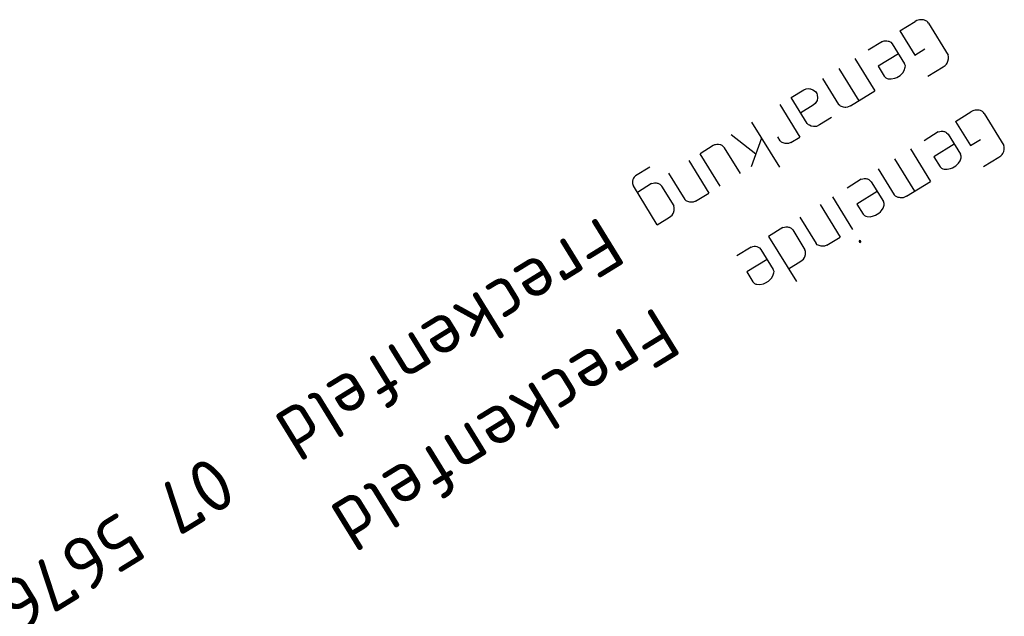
# Model space of a CAD drawing. Header units: metres. Extents: x 3425540 to 3446143, y 5432760 to 5444637.
# Tile 4 of 256: x 3434474 to 3434539, y 5437317 to 5437356. Entities that reach past the tile are written whole.
import ezdxf

# ---------------------------------------------------------------- set-up
doc = ezdxf.new("R2010")
doc.units = ezdxf.units.M
doc.layers.add('B_Kilometrierung', color=9, linetype='Continuous', lineweight=25)
doc.styles.get("Standard").update_dxf_attribs({"font": 'isocpeur.ttf'})

msp = doc.modelspace()

# ---------------------------------------------------------------- linework, layer by layer
at = {"layer": 'B_Kilometrierung'}
for p, q in [((3434531.626, 5437355.429), (3434532.634, 5437356.05)), ((3434531.626, 5437355.429), (3434532.608, 5437353.833)), ((3434533.51, 5437355.942), (3434534.81, 5437353.83)), ((3434530.488, 5437354.728), (3434529.549, 5437354.151)), ((3434531.132, 5437354.575), (3434531.941, 5437353.261)), ((3434532.608, 5437353.833), (3434533.265, 5437354.238)), ((3434528.669, 5437353.609), (3434529.984, 5437351.474)), ((3434527.614, 5437352.959), (3434528.928, 5437350.824)), ((3434533.46, 5437352.449), (3434534.469, 5437353.07)), ((3434526.534, 5437352.295), (3434527.589, 5437350.582)), ((3434528.388, 5437350.492), (3434529.984, 5437351.474)), ((3434523.731, 5437350.569), (3434525.045, 5437348.434)), ((3434535.296, 5437349.468), (3434536.304, 5437350.089)), ((3434537.18, 5437349.981), (3434538.48, 5437347.869)), ((3434521.865, 5437349.42), (3434523.7, 5437346.441)), ((3434535.296, 5437349.468), (3434536.278, 5437347.872)), ((3434520.528, 5437348.597), (3434522.149, 5437347.33)), ((3434522.515, 5437348.365), (3434521.842, 5437346.462)), ((3434523.744, 5437348.183), (3434523.585, 5437348.441)), ((3434524.458, 5437348.073), (3434525.045, 5437348.434)), ((3434534.158, 5437348.767), (3434533.219, 5437348.19)), ((3434534.802, 5437348.614), (3434535.611, 5437347.3)), ((3434536.278, 5437347.872), (3434536.935, 5437348.277)), ((3434519.343, 5437347.868), (3434518.475, 5437347.333)), ((3434521.127, 5437346.022), (3434520.073, 5437347.734)), ((3434532.339, 5437347.648), (3434533.654, 5437345.513)), ((3434519.79, 5437345.198), (3434518.475, 5437347.333)), ((3434531.284, 5437346.998), (3434532.598, 5437344.863)), ((3434537.13, 5437346.488), (3434538.139, 5437347.109)), ((3434515.163, 5437346.459), (3434514.225, 5437345.881)), ((3434517.736, 5437346.878), (3434519.051, 5437344.743)), ((3434530.204, 5437346.334), (3434531.259, 5437344.621)), ((3434516.399, 5437346.055), (3434517.468, 5437344.319)), ((3434515.66, 5437342.656), (3434514.086, 5437345.214)), ((3434515.284, 5437345.369), (3434514.346, 5437344.791)), ((3434515.943, 5437345.192), (3434516.738, 5437343.902)), ((3434529.09, 5437345.648), (3434528.151, 5437345.07)), ((3434529.734, 5437345.494), (3434530.543, 5437344.18)), ((3434532.058, 5437344.531), (3434533.654, 5437345.513)), ((3434518.182, 5437344.209), (3434519.051, 5437344.743)), ((3434527.201, 5437344.485), (3434528.516, 5437342.35)), ((3434526.38, 5437343.979), (3434527.694, 5437341.844)), ((3434515.66, 5437342.656), (3434516.458, 5437343.147)), ((3434525.043, 5437343.156), (3434526.112, 5437341.42)), ((3434523.928, 5437342.47), (3434522.99, 5437341.892)), ((3434522.99, 5437341.892), (3434524.824, 5437338.913)), ((3434524.573, 5437342.317), (3434525.382, 5437341.003)), ((3434526.826, 5437341.31), (3434527.694, 5437341.844)), ((3434521.84, 5437341.185), (3434520.902, 5437340.607)), ((3434522.485, 5437341.031), (3434523.293, 5437339.717)), ((3434524.304, 5437339.757), (3434525.102, 5437340.248))]:
    msp.add_line(p, q, dxfattribs=at)
for points in [[(3434533.51, 5437355.942), (3434533.467, 5437356.012), (3434533.4, 5437356.068), (3434533.347, 5437356.101), (3434533.257, 5437356.142), (3434533.181, 5437356.16), (3434533.082, 5437356.164), (3434532.983, 5437356.167), (3434532.921, 5437356.162), (3434532.837, 5437356.142), (3434532.752, 5437356.122), (3434532.634, 5437356.05)], [(3434530.488, 5437354.728), (3434530.596, 5437354.763), (3434530.681, 5437354.783), (3434530.78, 5437354.779), (3434530.856, 5437354.761), (3434530.894, 5437354.752), (3434530.984, 5437354.71), (3434531.036, 5437354.678), (3434531.132, 5437354.575), (3434531.147, 5437354.552)], [(3434531.536, 5437353.918), (3434530.199, 5437353.095), (3434530.604, 5437352.438)], [(3434534.469, 5437353.07), (3434534.61, 5437353.157), (3434534.689, 5437353.238), (3434534.745, 5437353.305), (3434534.795, 5437353.433), (3434534.831, 5437353.585), (3434534.835, 5437353.684), (3434534.83, 5437353.745), (3434534.81, 5437353.83)], [(3434530.604, 5437352.438), (3434530.699, 5437352.335), (3434530.79, 5437352.294), (3434530.865, 5437352.275), (3434531.064, 5437352.268), (3434531.295, 5437352.313), (3434531.427, 5437352.362), (3434531.638, 5437352.492), (3434531.741, 5437352.588), (3434531.82, 5437352.669), (3434531.918, 5437352.826), (3434531.986, 5437353.03), (3434531.99, 5437353.129), (3434531.941, 5437353.261)], [(3434527.133, 5437349.719), (3434526.335, 5437349.228), (3434526.133, 5437349.136), (3434525.949, 5437349.12), (3434525.798, 5437349.156), (3434525.669, 5437349.206), (3434525.617, 5437349.239), (3434525.536, 5437349.318), (3434524.481, 5437351.031), (3434525.303, 5437351.536), (3434525.458, 5437351.6), (3434525.604, 5437351.625), (3434525.703, 5437351.621), (3434525.741, 5437351.612), (3434525.907, 5437351.553), (3434526.012, 5437351.488), (3434526.093, 5437351.408), (3434526.151, 5437351.314), (3434526.185, 5437351.206), (3434526.202, 5437351.022), (3434526.18, 5437350.847), (3434526.106, 5437350.704), (3434526.05, 5437350.638), (3434525.924, 5437350.528), (3434525.103, 5437350.022)], [(3434528.388, 5437350.492), (3434528.186, 5437350.4), (3434528.063, 5437350.389), (3434528.002, 5437350.383), (3434527.926, 5437350.401), (3434527.85, 5437350.42), (3434527.722, 5437350.47), (3434527.67, 5437350.503), (3434527.589, 5437350.582)], [(3434537.18, 5437349.981), (3434537.137, 5437350.051), (3434537.07, 5437350.107), (3434537.017, 5437350.14), (3434536.927, 5437350.181), (3434536.851, 5437350.199), (3434536.752, 5437350.203), (3434536.653, 5437350.206), (3434536.591, 5437350.201), (3434536.507, 5437350.181), (3434536.422, 5437350.161), (3434536.304, 5437350.089)], [(3434534.158, 5437348.767), (3434534.266, 5437348.802), (3434534.351, 5437348.822), (3434534.45, 5437348.818), (3434534.526, 5437348.8), (3434534.564, 5437348.791), (3434534.654, 5437348.749), (3434534.706, 5437348.717), (3434534.802, 5437348.614), (3434534.817, 5437348.591)], [(3434520.073, 5437347.734), (3434519.977, 5437347.837), (3434519.925, 5437347.87), (3434519.834, 5437347.911), (3434519.796, 5437347.92), (3434519.683, 5437347.947), (3434519.583, 5437347.951), (3434519.499, 5437347.931), (3434519.414, 5437347.911), (3434519.343, 5437347.868)], [(3434524.458, 5437348.073), (3434524.303, 5437348.009), (3434524.181, 5437347.999), (3434524.081, 5437348.002), (3434524.005, 5437348.02), (3434523.877, 5437348.071), (3434523.825, 5437348.103), (3434523.744, 5437348.183)], [(3434535.206, 5437347.957), (3434533.869, 5437347.134), (3434534.274, 5437346.477)], [(3434538.139, 5437347.109), (3434538.28, 5437347.196), (3434538.359, 5437347.277), (3434538.415, 5437347.344), (3434538.465, 5437347.472), (3434538.501, 5437347.624), (3434538.505, 5437347.723), (3434538.5, 5437347.784), (3434538.48, 5437347.869)], [(3434534.274, 5437346.477), (3434534.369, 5437346.374), (3434534.46, 5437346.333), (3434534.535, 5437346.314), (3434534.734, 5437346.307), (3434534.965, 5437346.352), (3434535.097, 5437346.401), (3434535.308, 5437346.531), (3434535.411, 5437346.627), (3434535.49, 5437346.708), (3434535.588, 5437346.865), (3434535.656, 5437347.069), (3434535.66, 5437347.168), (3434535.611, 5437347.3)], [(3434514.225, 5437345.881), (3434514.145, 5437345.8), (3434514.089, 5437345.733), (3434514.048, 5437345.643), (3434514.021, 5437345.529), (3434514.017, 5437345.43), (3434514.023, 5437345.369), (3434514.072, 5437345.237), (3434514.086, 5437345.214)], [(3434529.09, 5437345.648), (3434529.198, 5437345.682), (3434529.283, 5437345.702), (3434529.382, 5437345.698), (3434529.458, 5437345.68), (3434529.496, 5437345.671), (3434529.586, 5437345.63), (3434529.639, 5437345.597), (3434529.734, 5437345.494), (3434529.749, 5437345.471)], [(3434515.284, 5437345.369), (3434515.393, 5437345.403), (3434515.478, 5437345.423), (3434515.577, 5437345.42), (3434515.653, 5437345.402), (3434515.691, 5437345.393), (3434515.781, 5437345.351), (3434515.833, 5437345.319), (3434515.929, 5437345.216), (3434515.943, 5437345.192)], [(3434530.139, 5437344.837), (3434528.801, 5437344.014), (3434529.206, 5437343.357)], [(3434532.058, 5437344.531), (3434531.856, 5437344.439), (3434531.733, 5437344.428), (3434531.672, 5437344.422), (3434531.596, 5437344.44), (3434531.52, 5437344.459), (3434531.392, 5437344.509), (3434531.34, 5437344.542), (3434531.259, 5437344.621)], [(3434516.458, 5437343.147), (3434516.631, 5437343.286), (3434516.696, 5437343.391), (3434516.729, 5437343.443), (3434516.765, 5437343.595), (3434516.777, 5437343.732), (3434516.772, 5437343.794), (3434516.738, 5437343.902)], [(3434518.182, 5437344.209), (3434518.027, 5437344.146), (3434517.966, 5437344.14), (3434517.904, 5437344.135), (3434517.805, 5437344.139), (3434517.729, 5437344.157), (3434517.601, 5437344.207), (3434517.549, 5437344.24), (3434517.468, 5437344.319)], [(3434529.206, 5437343.357), (3434529.302, 5437343.254), (3434529.392, 5437343.213), (3434529.468, 5437343.195), (3434529.666, 5437343.188), (3434529.897, 5437343.233), (3434530.029, 5437343.281), (3434530.24, 5437343.411), (3434530.343, 5437343.507), (3434530.422, 5437343.588), (3434530.52, 5437343.745), (3434530.588, 5437343.949), (3434530.592, 5437344.049), (3434530.543, 5437344.18)], [(3434523.928, 5437342.47), (3434524.037, 5437342.504), (3434524.121, 5437342.524), (3434524.221, 5437342.521), (3434524.297, 5437342.503), (3434524.334, 5437342.494), (3434524.425, 5437342.452), (3434524.477, 5437342.42), (3434524.573, 5437342.317), (3434524.587, 5437342.293)], [(3434521.84, 5437341.185), (3434521.949, 5437341.219), (3434522.033, 5437341.239), (3434522.133, 5437341.235), (3434522.208, 5437341.217), (3434522.246, 5437341.208), (3434522.337, 5437341.167), (3434522.389, 5437341.134), (3434522.485, 5437341.031), (3434522.499, 5437341.008)], [(3434526.826, 5437341.31), (3434526.671, 5437341.247), (3434526.61, 5437341.241), (3434526.548, 5437341.236), (3434526.449, 5437341.239), (3434526.373, 5437341.258), (3434526.245, 5437341.308), (3434526.193, 5437341.341), (3434526.112, 5437341.42)], [(3434529.059, 5437341.52), (3434529.068, 5437341.558), (3434529.039, 5437341.605), (3434529.001, 5437341.614), (3434528.954, 5437341.585), (3434528.945, 5437341.547), (3434528.974, 5437341.5), (3434529.012, 5437341.491), (3434529.059, 5437341.52)], [(3434525.102, 5437340.248), (3434525.275, 5437340.387), (3434525.34, 5437340.492), (3434525.373, 5437340.544), (3434525.409, 5437340.696), (3434525.421, 5437340.833), (3434525.416, 5437340.895), (3434525.382, 5437341.003)], [(3434522.889, 5437340.374), (3434521.552, 5437339.551), (3434521.956, 5437338.894)], [(3434521.956, 5437338.894), (3434522.052, 5437338.791), (3434522.142, 5437338.75), (3434522.218, 5437338.732), (3434522.416, 5437338.725), (3434522.647, 5437338.77), (3434522.779, 5437338.818), (3434522.99, 5437338.948), (3434523.093, 5437339.044), (3434523.173, 5437339.125), (3434523.27, 5437339.282), (3434523.339, 5437339.486), (3434523.342, 5437339.586), (3434523.293, 5437339.717)]]:
    msp.add_lwpolyline(points, dxfattribs=at)

# ---------------------------------------------------------------- texts
for s, p in [('Freckenfeld  07 5676', (3434511.933, 5437343.305)), ('Freckenfeld', (3434515.603, 5437337.344))]:
    msp.add_text(s, height=3.499, rotation=211.61689, dxfattribs=at).set_placement(p)

doc.saveas('drawing.dxf')
